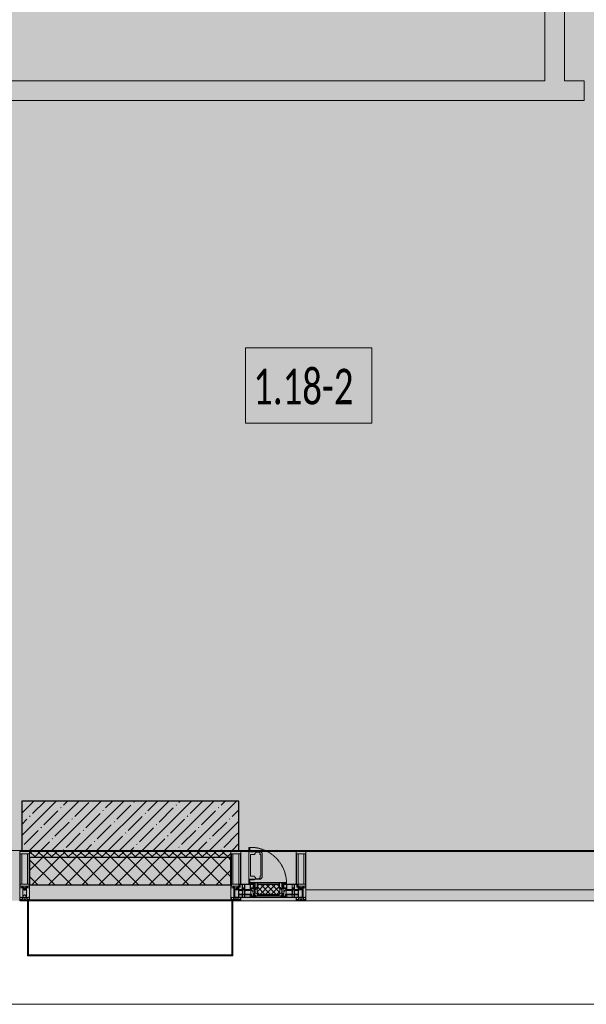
# Model space of a CAD drawing. Header units: millimetres. Extents: x -76220005 to 7466349, y -86687 to 22351.
# Tile 4 of 256: x 20118 to 22988, y -50259 to -45269. Entities that reach past the tile are written whole.
import ezdxf

# ---------------------------------------------------------------- set-up
doc = ezdxf.new("R2010")
doc.units = ezdxf.units.MM
doc.linetypes.add('-D1-02х01', pattern=[3, 2, -1])
for name, color, linetype, lineweight in [('_0', 7, 'Continuous', 13), ('A-010-A_ROOM', 7, 'Continuous', 18), ('A-200-M_WALL', 7, 'Continuous', 5), ('A-200-M_WALL_INT', 7, 'Continuous', 5), ('A-200-M_WALL_PAT', 7, 'Continuous', 5), ('A-214-M_CURT_WALL', 7, 'Continuous', 5), ('A-215-M_CURT_PANEL', 7, 'Continuous', 5), ('A-230-M_FLOOR', 7, 'Continuous', 5), ('A-280-M_COLUMN', 7, 'Continuous', 5), ('A-314-M_WINDOW', 7, 'Continuous', 5), ('S-280-M_COLUMN', 7, 'Continuous', 5), ('Z-060-M_DETAIL', 7, 'Continuous', 5), ('Ограждение', 7, 'Continuous', 5), ('Поручни', 7, 'Continuous', 5)]:
    doc.layers.add(name, color=color, linetype=linetype, lineweight=lineweight)
doc.styles.add('Calibri Light_2', font='Calibri light.ttf', dxfattribs={"width": 0.7, "height": 250})

# ---------------------------------------------------------------- blocks, each defined once
blk = doc.blocks.new('System Panel - A_PAN_Glass-3811965-50_AS_Plan_10')
at = {"layer": 'A-215-M_CURT_PANEL'}
for p, q in [((825, 55), (-825, 55)), ((-825, 55), (-825, 0)), ((825, 0), (825, 55)), ((-825, 0), (825, 0))]:
    blk.add_line(p, q, dxfattribs=at)
blk = doc.blocks.new('Rectangular Mullion - R_StandardFrame_50Wx250H-3725449-50_AS_Plan_10')
at = {"layer": 'A-214-M_CURT_WALL'}
blk.add_line((33540, -505), (31890, -505), dxfattribs=at)
blk = doc.blocks.new('A_PAN_Створка - 383мм-V18-50_AS_Plan_10')
at = {"layer": 'A-215-M_CURT_PANEL'}
h = blk.add_hatch(dxfattribs=at)
h.set_pattern_fill('FP_23', color=256, style=0, pattern_type=2)
h.set_pattern_definition([(225, (-14800, -754.981), (14.142136, -14.142136), []), (315, (-14800, -754.981), (14.142136, 14.142136), [])])
h.paths.add_polyline_path([(-54.5, -31.8), (-54.9, -34.1), (-57.2, -36.4), (-57.2, -60.8), (-54.6, -63.4), (-53.6, -82.7), (54.6, -81.8), (54.6, -63.4), (57.2, -60.8), (57.2, -36.4), (54.9, -34.1), (54.5, -31.8), (8.8, -31.8)])
at = {"layer": 'A-314-M_WINDOW'}
for p, q in [((-67.9, -17), (-171, -17)), ((-171, -17), (-171, -57)), ((-171, -18.5), (-153.5, -18.5)), ((-153.5, -18.5), (-152, -20)), ((-152, -20), (-152, -73.5)), ((-150.5, -17), (-150.5, -29.4)), ((-132.4, -18.6), (-150.5, -18.6)), ((-150.5, -29.4), (-132.4, -29.4)), ((-150.5, -33.6), (-150.5, -68)), ((-136.3, -33.6), (-150.5, -33.6)), ((-137.2, -31), (-135.8, -35)), ((-132.5, -31), (-137.2, -31)), ((-132.1, -36.8), (-135.8, -35)), ((-132.1, -49), (-135.8, -50.8)), ((-132.5, -31.9), (-133.4, -33.7)), ((-133.4, -33.7), (-130.1, -35.3)), ((-132.5, -31.9), (-132.5, -31)), ((-132.4, -29.4), (-132.4, -18.6)), ((-132.1, -49), (-132.1, -36.8)), ((-131, -18.2), (-131, -29.5)), ((-120.8, -18.2), (-131, -18.2)), ((-131, -29.5), (-120.8, -29.5)), ((-131, -30.9), (-131, -33)), ((-120.8, -30.9), (-131, -30.9)), ((-129.4, -34.6), (-131, -33)), ((-130.1, -35.3), (-129.4, -34.6)), ((-130.1, -35.3), (-130.1, -50.4)), ((-122.4, -34.6), (-120.8, -33)), ((-121.7, -35.3), (-122.4, -34.6)), ((-118.4, -33.7), (-121.7, -35.3)), ((-121.7, -35.3), (-121.7, -50.4)), ((-120.8, -18.2), (-120.8, -29.5)), ((-120.8, -30.9), (-120.8, -33)), ((-119.7, -36.8), (-115.9, -35)), ((-119.7, -49), (-119.7, -36.8)), ((-119.7, -49), (-115.9, -50.8)), ((-119.3, -18.6), (-92.5, -18.6)), ((-119.3, -29.4), (-119.3, -18.6)), ((-92.5, -29.4), (-119.3, -29.4)), ((-119.3, -31), (-114.6, -31)), ((-119.3, -31.9), (-119.3, -31)), ((-119.3, -31.9), (-118.4, -33.7)), ((-114.6, -31), (-115.9, -35)), ((-94.1, -33.5), (-115.4, -33.5)), ((-89.9, -35.1), (-94.1, -33.5)), ((-92.5, -18.6), (-92.5, -29.4)), ((-90.8, -18.5), (-90.8, -29.4)), ((-87.3, -18.5), (-90.8, -18.5)), ((-90.8, -29.4), (-85.9, -29.4)), ((-89.9, -32.5), (-89.9, -35.1)), ((-85.9, -32.5), (-89.9, -32.5)), ((-89.9, -35.1), (-89.9, -50.9)), ((-87.3, -20.4), (-87.3, -18.5)), ((-87.3, -20.4), (-87.3, -21.9)), ((-84.8, -20.4), (-87.3, -20.4)), ((-87.3, -21.9), (-85.9, -21.9)), ((-85.9, -18.2), (-85.9, -20.4)), ((-75.9, -18.2), (-85.9, -18.2)), ((-85.9, -21.9), (-85.9, -29.4)), ((-85.9, -29.4), (-85.9, -32.5)), ((-85.9, -53.5), (-78, -45.6)), ((-83.4, -20.4), (-84.8, -20.4)), ((-70, -33.8), (-83.4, -20.4)), ((-78, -84), (-78, -23.5)), ((-78, -23.5), (-67.9, -23.5)), ((-78, -36.8), (-70, -36.8)), ((-78, -45.6), (-78, -36.8)), ((-75.9, -21.5), (-75.9, -18.2)), ((-75.9, -21.5), (-75.9, -23.5)), ((-74.9, -21.5), (-75.9, -21.5)), ((-75.9, -23.5), (-73, -23.5)), ((-74.9, -17.9), (-74.9, -21.5)), ((-68.9, -17.9), (-74.9, -17.9)), ((-67.2, -29.3), (-73, -23.5)), ((-61.4, -23.5), (-70, -32.1)), ((-70, -32.1), (-70, -62.5)), ((-70, -36.8), (-70, -33.8)), ((-68.9, -21.5), (-68.9, -17.9)), ((-67.9, -21.5), (-68.9, -21.5)), ((67.9, -17), (-67.9, -17)), ((-61.4, -23.5), (-67.9, -17)), ((-67.9, -17), (-67.9, -23.5)), ((-67.9, -17), (67.9, -17)), ((-67.9, -21.5), (-67.9, -23.5)), ((-67.9, -23.5), (-64.6, -26.8)), ((-67.9, -23.5), (-64.6, -26.8)), ((-64.6, -26.8), (-67.2, -29.3)), ((-64.6, -26.8), (-61.4, -23.5)), ((61.4, -23.5), (-61.4, -23.5)), ((67.9, -17), (61.4, -23.5)), ((70, -32.1), (61.4, -23.5)), ((61.4, -23.5), (64.6, -26.8)), ((67.9, -23.5), (64.6, -26.8)), ((64.6, -26.8), (67.9, -23.5)), ((64.6, -26.8), (67.2, -29.3)), ((67.2, -29.3), (73, -23.5)), ((67.9, -23.5), (67.9, -17)), ((171, -17), (67.9, -17)), ((67.9, -21.5), (67.9, -23.5)), ((67.9, -21.5), (68.9, -21.5)), ((67.9, -23.5), (78, -23.5)), ((68.9, -17.9), (74.9, -17.9)), ((68.9, -21.5), (68.9, -17.9)), ((70, -33.8), (83.4, -20.4)), ((70, -62.5), (70, -32.1)), ((70, -36.8), (70, -33.8)), ((78, -36.8), (70, -36.8)), ((75.9, -23.5), (73, -23.5)), ((74.9, -17.9), (74.9, -21.5)), ((74.9, -21.5), (75.9, -21.5)), ((75.9, -18.2), (85.9, -18.2)), ((75.9, -21.5), (75.9, -18.2)), ((75.9, -21.5), (75.9, -23.5)), ((78, -23.5), (78, -84)), ((78, -45.6), (78, -36.8)), ((85.9, -53.5), (78, -45.6)), ((83.4, -20.4), (84.8, -20.4)), ((84.8, -20.4), (87.3, -20.4)), ((85.9, -18.2), (85.9, -20.4)), ((85.9, -21.9), (85.9, -29.4)), ((87.3, -21.9), (85.9, -21.9)), ((85.9, -29.4), (85.9, -32.5)), ((90.8, -29.4), (85.9, -29.4)), ((85.9, -32.5), (89.9, -32.5)), ((87.3, -18.5), (90.8, -18.5)), ((87.3, -20.4), (87.3, -18.5)), ((87.3, -20.4), (87.3, -21.9)), ((89.9, -32.5), (89.9, -35.1)), ((89.9, -35.1), (94.1, -33.5)), ((89.9, -35.1), (89.9, -50.9)), ((90.8, -18.5), (90.8, -29.4)), ((92.5, -18.6), (92.5, -29.4)), ((119.3, -18.6), (92.5, -18.6)), ((92.5, -29.4), (119.3, -29.4)), ((94.1, -33.5), (115.4, -33.5)), ((114.6, -31), (115.9, -35)), ((119.3, -31), (114.6, -31)), ((119.7, -36.8), (115.9, -35)), ((119.7, -49), (115.9, -50.8)), ((119.3, -31.9), (118.4, -33.7)), ((118.4, -33.7), (121.7, -35.3)), ((119.3, -29.4), (119.3, -18.6)), ((119.3, -31.9), (119.3, -31)), ((119.7, -49), (119.7, -36.8)), ((120.8, -18.2), (120.8, -29.5)), ((120.8, -18.2), (131, -18.2)), ((131, -29.5), (120.8, -29.5)), ((120.8, -30.9), (120.8, -33)), ((120.8, -30.9), (131, -30.9)), ((122.4, -34.6), (120.8, -33)), ((121.7, -35.3), (122.4, -34.6)), ((121.7, -35.3), (121.7, -50.4)), ((129.4, -34.6), (131, -33)), ((130.1, -35.3), (129.4, -34.6)), ((133.4, -33.7), (130.1, -35.3)), ((130.1, -35.3), (130.1, -50.4)), ((131, -18.2), (131, -29.5)), ((131, -30.9), (131, -33)), ((132.1, -36.8), (135.8, -35)), ((132.1, -49), (132.1, -36.8)), ((132.1, -49), (135.8, -50.8)), ((132.4, -18.6), (150.5, -18.6)), ((132.4, -29.4), (132.4, -18.6)), ((150.5, -29.4), (132.4, -29.4)), ((132.5, -31), (137.2, -31)), ((132.5, -31.9), (132.5, -31)), ((132.5, -31.9), (133.4, -33.7)), ((137.2, -31), (135.8, -35)), ((136.3, -33.6), (150.5, -33.6)), ((150.5, -17), (150.5, -29.4)), ((150.5, -33.6), (150.5, -68)), ((153.5, -18.5), (152, -20)), ((152, -20), (152, -73.5)), ((171, -18.5), (153.5, -18.5)), ((171, -57), (171, -17)), ((-171, -55.5), (-152, -55.5)), ((-171, -57), (-156, -57)), ((-153, -60), (-153, -73.5)), ((-153, -73.5), (-150, -73.5)), ((-136.4, -52.4), (-150.5, -52.4)), ((-150.5, -56.6), (-132.4, -56.6)), ((-150.5, -68), (-143.5, -68)), ((-150.5, -69.5), (-150.5, -73.5)), ((-145, -69.5), (-150.5, -69.5)), ((-150, -73.5), (-150, -84)), ((-150, -84), (-78, -84)), ((-148.5, -81), (-148.5, -82.5)), ((-143.5, -81), (-148.5, -81)), ((-148.5, -82.5), (-132.4, -82.5)), ((-145, -69.5), (-145, -79.5)), ((-143.5, -68), (-143.5, -81)), ((-137.2, -54.8), (-135.8, -50.8)), ((-132.5, -54.8), (-137.2, -54.8)), ((-133.4, -52), (-130.1, -50.4)), ((-132.5, -53.8), (-133.4, -52)), ((-132.5, -53.8), (-132.5, -54.8)), ((-132.4, -56.6), (-132.4, -82.5)), ((-129.4, -51.1), (-131, -52.7)), ((-131, -55.1), (-131, -52.7)), ((-120.8, -55.1), (-131, -55.1)), ((-131, -56.5), (-131, -62.6)), ((-131, -56.5), (-120.8, -56.5)), ((-120.8, -62.6), (-131, -62.6)), ((-131, -64.6), (-120.8, -64.6)), ((-131, -82.5), (-131, -64.6)), ((-131, -82.5), (-120.8, -82.5)), ((-130.1, -50.4), (-129.4, -51.1)), ((-121.7, -50.4), (-122.4, -51.1)), ((-122.4, -51.1), (-120.8, -52.7)), ((-118.4, -52), (-121.7, -50.4)), ((-120.8, -55.1), (-120.8, -52.7)), ((-120.8, -56.5), (-120.8, -62.6)), ((-120.8, -82.5), (-120.8, -64.6)), ((-119.3, -53.8), (-118.4, -52)), ((-119.3, -53.8), (-119.3, -54.8)), ((-119.3, -54.8), (-114.6, -54.8)), ((-119.3, -56.6), (-119.3, -82.5)), ((-92.5, -56.6), (-119.3, -56.6)), ((-119.3, -82.5), (-92.5, -82.5)), ((-114.6, -54.8), (-115.9, -50.8)), ((-94.1, -52.5), (-115.3, -52.5)), ((-89.9, -50.9), (-94.1, -52.5)), ((-92.5, -56.6), (-92.5, -82.5)), ((-73.9, -87.5), (-91.5, -87.5)), ((-91.5, -87.5), (-91.5, -92)), ((-91.5, -92), (91.5, -92)), ((-90.8, -56.6), (-85.9, -56.6)), ((-90.8, -62.7), (-90.8, -56.6)), ((-80.4, -62.7), (-90.8, -62.7)), ((-90.8, -64.6), (-90.8, -82.5)), ((-80.1, -64.6), (-90.8, -64.6)), ((-90.8, -82.5), (-79.5, -82.5)), ((-89.9, -52.2), (-89.9, -50.9)), ((-89.9, -52.2), (-88.6, -53.5)), ((-85.9, -53.5), (-88.6, -53.5)), ((-85.9, -56.6), (-85.9, -53.5)), ((-78, -84), (-85, -84)), ((-85, -84), (-85, -87.5)), ((-85, -87.5), (-78, -87.5)), ((-80.4, -61.1), (-80.4, -62.7)), ((-78, -61.1), (-80.4, -61.1)), ((-80.1, -66.1), (-80.1, -64.6)), ((-78, -66.1), (-80.1, -66.1)), ((-79.5, -80.6), (-78, -80.6)), ((-79.5, -82.5), (-79.5, -80.6)), ((-78, -66.1), (-78, -61.1)), ((-78, -87.5), (-78, -84)), ((-78, -84), (-73.9, -84)), ((-70, -62.5), (-73.9, -62.5)), ((-73.9, -62.5), (-73.9, -87.5)), ((73.9, -62.5), (70, -62.5)), ((73.9, -87.5), (73.9, -62.5)), ((73.9, -84), (78, -84)), ((91.5, -87.5), (73.9, -87.5)), ((78, -61.1), (80.4, -61.1)), ((78, -66.1), (78, -61.1)), ((78, -66.1), (80.1, -66.1)), ((79.5, -80.6), (78, -80.6)), ((78, -87.5), (78, -84)), ((78, -84), (85, -84)), ((78, -84), (150, -84)), ((85, -87.5), (78, -87.5)), ((79.5, -82.5), (79.5, -80.6)), ((90.8, -82.5), (79.5, -82.5)), ((80.1, -64.6), (90.8, -64.6)), ((80.1, -66.1), (80.1, -64.6)), ((80.4, -61.1), (80.4, -62.7)), ((80.4, -62.7), (90.8, -62.7)), ((85, -84), (85, -87.5)), ((85.9, -53.5), (88.6, -53.5)), ((85.9, -56.6), (85.9, -53.5)), ((90.8, -56.6), (85.9, -56.6)), ((89.9, -52.2), (88.6, -53.5)), ((89.9, -50.9), (94.1, -52.5)), ((89.9, -52.2), (89.9, -50.9)), ((90.8, -62.7), (90.8, -56.6)), ((90.8, -64.6), (90.8, -82.5)), ((91.5, -92), (91.5, -87.5)), ((92.5, -56.6), (119.3, -56.6)), ((92.5, -56.6), (92.5, -82.5)), ((119.3, -82.5), (92.5, -82.5)), ((94.1, -52.5), (115.3, -52.5)), ((114.6, -54.8), (115.9, -50.8)), ((119.3, -54.8), (114.6, -54.8)), ((118.4, -52), (121.7, -50.4)), ((119.3, -53.8), (118.4, -52)), ((119.3, -53.8), (119.3, -54.8)), ((119.3, -56.6), (119.3, -82.5)), ((122.4, -51.1), (120.8, -52.7)), ((120.8, -55.1), (120.8, -52.7)), ((120.8, -55.1), (131, -55.1)), ((120.8, -56.5), (120.8, -62.6)), ((131, -56.5), (120.8, -56.5)), ((120.8, -62.6), (131, -62.6)), ((120.8, -82.5), (120.8, -64.6)), ((131, -64.6), (120.8, -64.6)), ((131, -82.5), (120.8, -82.5)), ((121.7, -50.4), (122.4, -51.1)), ((130.1, -50.4), (129.4, -51.1)), ((129.4, -51.1), (131, -52.7)), ((133.4, -52), (130.1, -50.4)), ((131, -55.1), (131, -52.7)), ((131, -56.5), (131, -62.6)), ((131, -82.5), (131, -64.6)), ((150.5, -56.6), (132.4, -56.6)), ((132.4, -56.6), (132.4, -82.5)), ((148.5, -82.5), (132.4, -82.5)), ((132.5, -53.8), (133.4, -52)), ((132.5, -53.8), (132.5, -54.8)), ((132.5, -54.8), (137.2, -54.8)), ((137.2, -54.8), (135.8, -50.8)), ((136.4, -52.4), (150.5, -52.4)), ((143.5, -68), (143.5, -81)), ((150.5, -68), (143.5, -68)), ((143.5, -81), (148.5, -81)), ((145, -69.5), (150.5, -69.5)), ((145, -69.5), (145, -79.5)), ((148.5, -81), (148.5, -82.5)), ((150, -84), (150, -73.5)), ((150, -73.5), (153, -73.5)), ((150.5, -69.5), (150.5, -73.5)), ((171, -55.5), (152, -55.5)), ((153, -73.5), (153, -60)), ((156, -57), (171, -57))]:
    blk.add_line(p, q, dxfattribs=at)
for centre, start, end in [((-156, -60), 0, 90), ((156, -60), 90, 180)]:
    blk.add_arc(centre, 3, start, end, dxfattribs=at)
at = {"layer": 'A-314-M_WINDOW', "linetype": '-D1-02х01'}
blk.add_arc((91.4, -87.5), 183, 181.4091, 271.1445, dxfattribs=at)
at = {"layer": 'Z-060-M_DETAIL'}
for p, q in [((-70, -32.1), (-61.4, -23.5)), ((-70, -62.5), (-70, -32.1)), ((-67.8, -38.3), (-65.7, -37.4)), ((-67.8, -55.7), (-67.8, -38.3)), ((-65.7, -37.4), (-60.8, -34.7)), ((61.4, -23.5), (-61.4, -23.5)), ((-60.8, -34.7), (-57.3, -35.9)), ((-55.2, -33.8), (-57.3, -35.9)), ((-54.9, -34.1), (-57.2, -36.4)), ((-57.2, -36.4), (-57.2, -60.8)), ((-55.2, -33.8), (-54.8, -31.5)), ((-54.9, -25.8), (-53.9, -24.8)), ((-54.9, -29.5), (-54.9, -25.8)), ((-53.9, -30.5), (-54.9, -29.5)), ((-54.5, -31.8), (-54.9, -34.1)), ((0, -31.5), (-54.8, -31.5)), ((54.5, -31.8), (-54.5, -31.8)), ((-53.9, -24.8), (53.9, -24.8)), ((53.9, -30.5), (-53.9, -30.5)), ((0, -31.5), (54.8, -31.5)), ((54.9, -25.8), (53.9, -24.8)), ((53.9, -30.5), (54.9, -29.5)), ((54.9, -34.1), (54.5, -31.8)), ((55.2, -33.8), (54.8, -31.5)), ((54.9, -29.5), (54.9, -25.8)), ((57.2, -36.4), (54.9, -34.1)), ((55.2, -33.8), (57.3, -35.9)), ((57.2, -60.8), (57.2, -36.4)), ((60.8, -34.7), (57.3, -35.9)), ((65.7, -37.4), (60.8, -34.7)), ((70, -32.1), (61.4, -23.5)), ((67.8, -38.3), (65.7, -37.4)), ((67.8, -55.7), (67.8, -38.3)), ((70, -62.5), (70, -32.1)), ((-91.5, -87.5), (-73.9, -87.5)), ((-91.5, -92), (-91.5, -87.5)), ((-91.5, -92), (91.5, -92)), ((-83.4, -90.3), (-83.4, -87.5)), ((-83.4, -90.3), (-69.4, -90.3)), ((-73.9, -62.5), (-70, -62.5)), ((-73.9, -87.5), (-73.9, -62.5)), ((-69.4, -66.5), (-73.9, -66.5)), ((-73.9, -81.5), (-69.4, -81.5)), ((-69.4, -85.5), (-73.9, -85.5)), ((-69.4, -81.5), (-69.4, -66.5)), ((-69.4, -90.3), (-69.4, -85.5)), ((-61.7, -62.5), (-67.9, -62.5)), ((-67.9, -62.5), (-67.9, -89.3)), ((-67.9, -89.3), (-66.9, -90.3)), ((-66, -56.5), (-67.8, -55.7)), ((-66.9, -90.3), (-57.4, -90.3)), ((-66, -56.5), (-62, -59.1)), ((-62, -59.1), (-60.7, -61)), ((-61.7, -64.9), (-61.7, -62.5)), ((-60.1, -67.7), (-61.7, -64.9)), ((-60.7, -61), (-57.4, -61)), ((-56.4, -67.7), (-60.1, -67.7)), ((-57.4, -61), (-54.9, -63.5)), ((-57.4, -90.3), (-56.4, -89.4)), ((-57.2, -60.8), (-54.6, -63.4)), ((-56.4, -89.4), (-56.4, -67.7)), ((-54.9, -63.5), (-54.9, -81.9)), ((-54.9, -81.9), (-53.8, -83)), ((-54.9, -85.6), (-53.9, -84.6)), ((-54.9, -89.3), (-54.9, -85.6)), ((-53.9, -90.3), (-54.9, -89.3)), ((-54.6, -63.4), (-54.6, -81.8)), ((-54.6, -81.8), (-53.6, -82.7)), ((-53.9, -84.6), (53.9, -84.6)), ((53.9, -90.3), (-53.9, -90.3)), ((53.8, -83), (-53.8, -83)), ((-53.6, -82.7), (53.6, -82.7)), ((53.6, -82.7), (54.6, -81.8)), ((54.9, -81.9), (53.8, -83)), ((54.9, -85.6), (53.9, -84.6)), ((53.9, -90.3), (54.9, -89.3)), ((54.6, -63.4), (57.2, -60.8)), ((54.6, -81.8), (54.6, -63.4)), ((57.4, -61), (54.9, -63.5)), ((54.9, -63.5), (54.9, -81.9)), ((54.9, -89.3), (54.9, -85.6)), ((56.4, -67.7), (60.1, -67.7)), ((56.4, -89.4), (56.4, -67.7)), ((57.4, -90.3), (56.4, -89.4)), ((60.7, -61), (57.4, -61)), ((66.9, -90.3), (57.4, -90.3)), ((60.1, -67.7), (61.7, -64.9)), ((62, -59.1), (60.7, -61)), ((61.7, -62.5), (67.9, -62.5)), ((61.7, -64.9), (61.7, -62.5)), ((66, -56.5), (62, -59.1)), ((66, -56.5), (67.8, -55.7)), ((67.9, -89.3), (66.9, -90.3)), ((67.9, -62.5), (67.9, -89.3)), ((69.4, -66.5), (73.9, -66.5)), ((69.4, -81.5), (69.4, -66.5)), ((73.9, -81.5), (69.4, -81.5)), ((69.4, -85.5), (73.9, -85.5)), ((69.4, -90.3), (69.4, -85.5)), ((83.4, -90.3), (69.4, -90.3)), ((73.9, -62.5), (70, -62.5)), ((73.9, -87.5), (73.9, -62.5)), ((91.5, -87.5), (73.9, -87.5)), ((83.4, -90.3), (83.4, -87.5)), ((91.5, -92), (91.5, -87.5))]:
    blk.add_line(p, q, dxfattribs=at)
at = {"layer": 'Z-060-M_DETAIL', "color": 9, "true_color": 0xc8c8c8}
for p, q in [((95.1, -87.5), (95.1, -105.1)), ((99.6, -87.5), (95.1, -87.5)), ((97.9, -95.6), (95.1, -95.6)), ((97.9, -95.6), (97.9, -109.6)), ((99.6, -270.5), (99.6, -87.5)), ((39.7, -109), (31.1, -117.6)), ((31.1, -117.6), (31.1, -240.4)), ((41.4, -123.8), (39.1, -124.2)), ((39.1, -179), (39.1, -124.2)), ((70.1, -109), (39.7, -109)), ((41.4, -123.8), (43.5, -121.7)), ((45, -113.3), (42.3, -118.2)), ((42.3, -118.2), (43.5, -121.7)), ((45.9, -111.2), (45, -113.3)), ((63.3, -111.2), (45.9, -111.2)), ((64.1, -113), (63.3, -111.2)), ((64.1, -113), (66.7, -117)), ((66.7, -117), (68.6, -118.3)), ((68.6, -118.3), (68.6, -121.6)), ((68.6, -121.6), (71.1, -124.1)), ((70.1, -105.1), (70.1, -109)), ((95.1, -105.1), (70.1, -105.1)), ((71.1, -124.1), (89.5, -124.1)), ((74.1, -109.6), (74.1, -105.1)), ((89.1, -109.6), (74.1, -109.6)), ((89.1, -105.1), (89.1, -109.6)), ((89.5, -124.1), (90.6, -125.2)), ((90.6, -125.2), (90.6, -232.8)), ((93.1, -109.6), (93.1, -105.1)), ((97.9, -109.6), (93.1, -109.6)), ((39.1, -179), (39.1, -233.8)), ((39.7, -249), (31.1, -240.4)), ((41.4, -234.2), (39.1, -233.8)), ((70.1, -249), (39.7, -249)), ((41.4, -234.2), (43.5, -236.3)), ((42.3, -239.8), (43.5, -236.3)), ((45, -244.7), (42.3, -239.8)), ((45.9, -246.8), (45, -244.7)), ((63.3, -246.8), (45.9, -246.8)), ((64.1, -245), (63.3, -246.8)), ((64.1, -245), (66.7, -241)), ((66.7, -241), (68.6, -239.7)), ((68.6, -236.4), (71.1, -233.9)), ((68.6, -239.7), (68.6, -236.4)), ((70.1, -252.9), (70.1, -249)), ((71.1, -233.9), (89.5, -233.9)), ((74.1, -248.4), (74.1, -252.9)), ((89.1, -248.4), (74.1, -248.4)), ((89.1, -252.9), (89.1, -248.4)), ((89.5, -233.9), (90.6, -232.8)), ((93.1, -248.4), (93.1, -252.9)), ((97.9, -248.4), (93.1, -248.4)), ((97.9, -262.4), (97.9, -248.4)), ((95.1, -252.9), (70.1, -252.9)), ((95.1, -270.5), (95.1, -252.9)), ((97.9, -262.4), (95.1, -262.4)), ((99.6, -270.5), (95.1, -270.5))]:
    blk.add_line(p, q, dxfattribs=at)
blk = doc.blocks.new('Rectangular Mullion - R_StandardFrame_50Wx250H-V7-50_AS_Plan_10')
at = {"layer": 'A-214-M_CURT_WALL'}
for p, q in [((34660, -505), (34700.4, -505)), ((34729.9, -505), (34940, -505)), ((34660, -755), (34940, -755))]:
    blk.add_line(p, q, dxfattribs=at)
blk = doc.blocks.new('Rectangular Mullion - 50Wx250H-V1-50_AS_Plan_10')
at = {"layer": 'Z-060-M_DETAIL'}
for p, q in [((-25, 84), (-25, 250)), ((-25, 250), (0, 250)), ((25, 250), (0, 250)), ((25, 65.2), (25, 250)), ((-23, 237.3), (0, 237.3)), ((-23, 237.3), (-23, 84)), ((-14.9, 84), (-14.9, 237.3)), ((23, 237.3), (0, 237.3)), ((14.9, 84), (14.9, 237.3)), ((23, 237.3), (23, 73.6)), ((0, 84), (-15, 84)), ((-0.5, 73.6), (-15, 73.6)), ((-10, 71.3), (-12, 71.3)), ((-10, 57.4), (-10, 71.3)), ((-7, 65.2), (-5.9, 67.3)), ((-7, 65.2), (-7, 57)), ((-4.1, 67.3), (-5.9, 67.3)), ((-4.1, 67.3), (-2.9, 65.1)), ((-2.9, 65.1), (-2.9, 57)), ((0, 84), (23, 84)), ((0.5, 73.6), (23, 73.6)), ((4.1, 67.3), (2.9, 65.1)), ((2.9, 65.1), (2.9, 57)), ((4.1, 67.3), (5.9, 67.3)), ((7, 65.2), (5.9, 67.3)), ((7, 65.2), (7, 54.7)), ((8.7, 53), (7, 54.7)), ((8.7, 53), (10, 53)), ((10, 71.3), (14, 71.3)), ((10, 53), (10, 71.3)), ((10, 53), (10, 17)), ((14, 71.3), (14, 65.2)), ((14, 65.2), (25, 65.2)), ((-23.8, 14.6), (-25, 14.2)), ((-25, 0), (-25, 14.2)), ((-23.8, 17), (-23.8, 14.6)), ((-22.5, 10.6), (-23.8, 14.6)), ((-22.5, 10.6), (-23.7, 9.9)), ((-23.7, 1.3), (-23.7, 9.9)), ((-23.7, 1.3), (-11.8, 1.3)), ((-23.2, 10.2), (-22.5, 8)), ((-22.5, 8), (-22.5, 4.5)), ((-21.3, 4.5), (-22.5, 4.5)), ((-22.3, 17), (-22.3, 16)), ((-22.3, 16), (-21.3, 16)), ((-19.9, 17), (-21.3, 16)), ((-21.3, 4.5), (-21.3, 6.5)), ((-21.3, 6.5), (-14.2, 6.5)), ((-7.4, 16.6), (-18.4, 16.6)), ((-14.2, 6.5), (-14.2, 4.5)), ((-13.2, 4.5), (-14.2, 4.5)), ((-13.2, 4.5), (-12.2, 7.2)), ((-12.7, 7.6), (-11.3, 11.4)), ((-12.7, 7.6), (-11.8, 6.9)), ((-12.2, 9), (-12.2, 14.8)), ((-12.2, 14.8), (0, 14.8)), ((-11.8, 1.3), (-11.8, 6.9)), ((-10.5, 11.2), (-11.3, 11.4)), ((-10.5, 1.5), (-10.5, 11.2)), ((-4.8, 1.5), (-10.5, 1.5)), ((0, 8), (-4.8, 8)), ((-4.8, 1.5), (-4.8, 8)), ((-2.6, 16.8), (0, 16.8)), ((2.6, 16.8), (0, 16.8)), ((0, 14.8), (0, 16.8)), ((0, 14.8), (0, 16.8)), ((12.2, 14.8), (0, 14.8)), ((0, 0), (0, 8)), ((0, 8), (4.8, 8)), ((0, 0), (0, 8)), ((4.8, 1.5), (4.8, 8)), ((4.8, 1.5), (10.5, 1.5)), ((8.5, 23), (6, 25.5)), ((6, 18), (7.4, 18)), ((7.4, 18), (7.4, 16.6)), ((7.4, 16.6), (18.4, 16.6)), ((7.5, 18.5), (8.5, 18.5)), ((7.5, 17), (7.5, 18.5)), ((10, 17), (7.5, 17)), ((8.5, 18.5), (8.5, 23)), ((10.5, 11.2), (11.3, 11.4)), ((10.5, 1.5), (10.5, 11.2)), ((12.7, 7.6), (11.3, 11.4)), ((12.7, 7.6), (11.8, 6.9)), ((11.8, 1.3), (11.8, 6.9)), ((23.7, 1.3), (11.8, 1.3)), ((12.2, 9), (12.2, 14.8)), ((13.2, 4.5), (12.2, 7.2)), ((13.2, 4.5), (14.2, 4.5)), ((21.3, 6.5), (14.2, 6.5)), ((14.2, 6.5), (14.2, 4.5)), ((18.4, 16.6), (19, 17.6)), ((19, 17.6), (21.3, 16)), ((22.3, 16), (21.3, 16)), ((21.3, 4.5), (21.3, 6.5)), ((21.3, 4.5), (22.5, 4.5)), ((22.3, 17), (22.3, 16)), ((22.3, 17), (23.8, 17)), ((22.5, 10.6), (23.8, 14.6)), ((22.5, 10.6), (23.7, 9.9)), ((23.2, 10.2), (22.5, 8)), ((22.5, 8), (22.5, 4.5)), ((23.7, 1.3), (23.7, 9.9)), ((23.8, 17), (23.8, 14.6)), ((23.8, 14.6), (25, 14.2)), ((25, 0), (25, 14.2)), ((-25, 0), (0, 0)), ((25, 0), (0, 0))]:
    blk.add_line(p, q, dxfattribs=at)
for centre, start, end in [((-0.5, 73.1), 360, 90), ((0.5, 73.1), 90, 180)]:
    blk.add_arc(centre, 0.5, start, end, dxfattribs=at)
blk = doc.blocks.new('Rectangular Mullion - R_StandardFrame_50Wx250H-3548423-50_AS_Plan_10')
at = {"layer": 'A-214-M_CURT_WALL', "lineweight": 9}
for p, q in [((-25, -17), (-25, 0)), ((-25, 0), (25, 0)), ((25, 0), (25, -250)), ((-25, -250), (-25, -84)), ((25, -250), (-25, -250))]:
    blk.add_line(p, q, dxfattribs=at)
blk = doc.blocks.new('Rectangular Mullion - 50Wx250H-2623690-50_AS_Plan_10')
at = {"layer": 'Z-060-M_DETAIL'}
for p, q in [((-25, 65.2), (-25, 250)), ((-25, 250), (0, 250)), ((25, 250), (0, 250)), ((25, 65.2), (25, 250)), ((-23, 237.3), (0, 237.3)), ((-23, 237.3), (-23, 73.6)), ((-14.9, 84), (-14.9, 237.3)), ((23, 237.3), (0, 237.3)), ((14.9, 84), (14.9, 237.3)), ((23, 237.3), (23, 73.6)), ((-14, 65.2), (-25, 65.2)), ((0, 84), (-23, 84)), ((-0.5, 73.6), (-23, 73.6)), ((-14, 71.3), (-14, 65.2)), ((-10, 71.3), (-14, 71.3)), ((-10, 53), (-10, 71.3)), ((-8.7, 53), (-10, 53)), ((-10, 53), (-10, 17)), ((-8.7, 53), (-7, 54.7)), ((-7, 65.2), (-5.9, 67.3)), ((-7, 65.2), (-7, 54.7)), ((-4.1, 67.3), (-5.9, 67.3)), ((-4.1, 67.3), (-2.9, 65.1)), ((-2.9, 65.1), (-2.9, 54.6)), ((-1.3, 53), (-2.9, 54.6)), ((0, 53), (-1.3, 53)), ((0, 84), (23, 84)), ((0, 53), (1.3, 53)), ((0.5, 73.6), (23, 73.6)), ((1.3, 53), (2.9, 54.6)), ((4.1, 67.3), (2.9, 65.1)), ((2.9, 65.1), (2.9, 54.6)), ((4.1, 67.3), (5.9, 67.3)), ((7, 65.2), (5.9, 67.3)), ((7, 65.2), (7, 54.7)), ((8.7, 53), (7, 54.7)), ((8.7, 53), (10, 53)), ((10, 71.3), (14, 71.3)), ((10, 53), (10, 71.3)), ((10, 53), (10, 17)), ((14, 71.3), (14, 65.2)), ((14, 65.2), (25, 65.2)), ((-23.8, 14.6), (-25, 14.2)), ((-25, 0), (-25, 14.2)), ((-22.3, 17), (-23.8, 17)), ((-23.8, 17), (-23.8, 14.6)), ((-22.5, 10.6), (-23.8, 14.6)), ((-22.5, 10.6), (-23.7, 9.9)), ((-23.7, 1.3), (-23.7, 9.9)), ((-23.7, 1.3), (-11.8, 1.3)), ((-23.2, 10.2), (-22.5, 8)), ((-22.5, 8), (-22.5, 4.5)), ((-21.3, 4.5), (-22.5, 4.5)), ((-22.3, 17), (-22.3, 16)), ((-22.3, 16), (-21.3, 16)), ((-19, 17.6), (-21.3, 16)), ((-21.3, 4.5), (-21.3, 6.5)), ((-21.3, 6.5), (-14.2, 6.5)), ((-18.4, 16.6), (-19, 17.6)), ((-7.4, 16.6), (-18.4, 16.6)), ((-14.2, 6.5), (-14.2, 4.5)), ((-13.2, 4.5), (-14.2, 4.5)), ((-13.2, 4.5), (-12.2, 7.2)), ((-12.7, 7.6), (-11.3, 11.4)), ((-12.7, 7.6), (-11.8, 6.9)), ((-12.2, 9), (-12.2, 14.8)), ((-12.2, 14.8), (0, 14.8)), ((-11.8, 1.3), (-11.8, 6.9)), ((-10.5, 11.2), (-11.3, 11.4)), ((-10.5, 1.5), (-10.5, 11.2)), ((-4.8, 1.5), (-10.5, 1.5)), ((-10, 17), (-7.5, 17)), ((-8.5, 23), (-1.5, 30)), ((-8.5, 18.5), (-8.5, 23)), ((-7.5, 18.5), (-8.5, 18.5)), ((-7.5, 17), (-7.5, 18.5)), ((-7.4, 18), (-7.4, 16.6)), ((-2.6, 18), (-7.4, 18)), ((0, 8), (-4.8, 8)), ((-4.8, 1.5), (-4.8, 8)), ((-2.6, 18), (-2.6, 16.8)), ((-2.6, 16.8), (0, 16.8)), ((-1.5, 30), (0, 30)), ((1.5, 30), (0, 30)), ((2.6, 16.8), (0, 16.8)), ((0, 14.8), (0, 16.8)), ((0, 14.8), (0, 16.8)), ((12.2, 14.8), (0, 14.8)), ((0, 0), (0, 8)), ((0, 8), (4.8, 8)), ((0, 0), (0, 8)), ((8.5, 23), (1.5, 30)), ((2.6, 18), (2.6, 16.8)), ((2.6, 18), (7.4, 18)), ((4.8, 1.5), (4.8, 8)), ((4.8, 1.5), (10.5, 1.5)), ((7.4, 18), (7.4, 16.6)), ((7.4, 16.6), (18.4, 16.6)), ((7.5, 18.5), (8.5, 18.5)), ((7.5, 17), (7.5, 18.5)), ((10, 17), (7.5, 17)), ((8.5, 18.5), (8.5, 23)), ((10.5, 11.2), (11.3, 11.4)), ((10.5, 1.5), (10.5, 11.2)), ((12.7, 7.6), (11.3, 11.4)), ((12.7, 7.6), (11.8, 6.9)), ((11.8, 1.3), (11.8, 6.9)), ((23.7, 1.3), (11.8, 1.3)), ((12.2, 9), (12.2, 14.8)), ((13.2, 4.5), (12.2, 7.2)), ((13.2, 4.5), (14.2, 4.5)), ((21.3, 6.5), (14.2, 6.5)), ((14.2, 6.5), (14.2, 4.5)), ((18.4, 16.6), (19, 17.6)), ((19, 17.6), (21.3, 16)), ((22.3, 16), (21.3, 16)), ((21.3, 4.5), (21.3, 6.5)), ((21.3, 4.5), (22.5, 4.5)), ((22.3, 17), (22.3, 16)), ((22.3, 17), (23.8, 17)), ((22.5, 10.6), (23.8, 14.6)), ((22.5, 10.6), (23.7, 9.9)), ((23.2, 10.2), (22.5, 8)), ((22.5, 8), (22.5, 4.5)), ((23.7, 1.3), (23.7, 9.9)), ((23.8, 17), (23.8, 14.6)), ((23.8, 14.6), (25, 14.2)), ((25, 0), (25, 14.2)), ((-25, 0), (0, 0)), ((25, 0), (0, 0))]:
    blk.add_line(p, q, dxfattribs=at)
for centre, start, end in [((-0.5, 73.1), 360, 90), ((0.5, 73.1), 90, 180)]:
    blk.add_arc(centre, 0.5, start, end, dxfattribs=at)
blk = doc.blocks.new('Rectangular Mullion - R_StandardFrame_50Wx250H-3484157-50_AS_Plan_10')
at = {"layer": 'A-214-M_CURT_WALL', "lineweight": 9}
for p, q in [((-50, -250), (-50, 0)), ((-50, 0), (0, 0)), ((0, 0), (0, -250)), ((0, -250), (-50, -250))]:
    blk.add_line(p, q, dxfattribs=at)
blk = doc.blocks.new('Rectangular Mullion - 50Wx250H-V51-50_AS_Plan_10')
at = {"layer": 'Z-060-M_DETAIL'}
for p, q in [((-25, 65.2), (-25, 250)), ((-25, 250), (0, 250)), ((25, 250), (0, 250)), ((25, 84), (25, 250)), ((-23, 237.3), (0, 237.3)), ((-23, 237.3), (-23, 73.6)), ((-14.9, 84), (-14.9, 237.3)), ((23, 237.3), (0, 237.3)), ((14.9, 84), (14.9, 237.3)), ((23, 237.3), (23, 84)), ((-14, 65.2), (-25, 65.2)), ((0, 84), (-23, 84)), ((-0.5, 73.6), (-23, 73.6)), ((-14, 71.3), (-14, 65.2)), ((-10, 71.3), (-14, 71.3)), ((-10, 53), (-10, 71.3)), ((-8.7, 53), (-10, 53)), ((-10, 53), (-10, 17)), ((-8.7, 53), (-7, 54.7)), ((-7, 65.2), (-5.9, 67.3)), ((-7, 65.2), (-7, 54.7)), ((-4.1, 67.3), (-5.9, 67.3)), ((-4.1, 67.3), (-2.9, 65.1)), ((-2.9, 65.1), (-2.9, 57)), ((0, 84), (15, 84)), ((0.5, 73.6), (15, 73.6)), ((4.1, 67.3), (2.9, 65.1)), ((2.9, 65.1), (2.9, 57)), ((4.1, 67.3), (5.9, 67.3)), ((7, 65.2), (5.9, 67.3)), ((7, 65.2), (7, 57)), ((10, 71.3), (12, 71.3)), ((10, 57.4), (10, 71.3)), ((-23.8, 14.6), (-25, 14.2)), ((-25, 0), (-25, 14.2)), ((-22.3, 17), (-23.8, 17)), ((-23.8, 17), (-23.8, 14.6)), ((-22.5, 10.6), (-23.8, 14.6)), ((-22.5, 10.6), (-23.7, 9.9)), ((-23.7, 1.3), (-23.7, 9.9)), ((-23.7, 1.3), (-11.8, 1.3)), ((-23.2, 10.2), (-22.5, 8)), ((-22.5, 8), (-22.5, 4.5)), ((-21.3, 4.5), (-22.5, 4.5)), ((-22.3, 17), (-22.3, 16)), ((-22.3, 16), (-21.3, 16)), ((-19, 17.6), (-21.3, 16)), ((-21.3, 4.5), (-21.3, 6.5)), ((-21.3, 6.5), (-14.2, 6.5)), ((-18.4, 16.6), (-19, 17.6)), ((-7.4, 16.6), (-18.4, 16.6)), ((-14.2, 6.5), (-14.2, 4.5)), ((-13.2, 4.5), (-14.2, 4.5)), ((-13.2, 4.5), (-12.2, 7.2)), ((-12.7, 7.6), (-11.3, 11.4)), ((-12.7, 7.6), (-11.8, 6.9)), ((-12.2, 9), (-12.2, 14.8)), ((-12.2, 14.8), (0, 14.8)), ((-11.8, 1.3), (-11.8, 6.9)), ((-10.5, 11.2), (-11.3, 11.4)), ((-10.5, 1.5), (-10.5, 11.2)), ((-4.8, 1.5), (-10.5, 1.5)), ((-10, 17), (-7.5, 17)), ((-8.5, 23), (-6, 25.5)), ((-8.5, 18.5), (-8.5, 23)), ((-7.5, 18.5), (-8.5, 18.5)), ((-7.5, 17), (-7.5, 18.5)), ((-7.4, 18), (-7.4, 16.6)), ((-6, 18), (-7.4, 18)), ((0, 8), (-4.8, 8)), ((-4.8, 1.5), (-4.8, 8)), ((-2.6, 16.8), (0, 16.8)), ((2.6, 16.8), (0, 16.8)), ((0, 14.8), (0, 16.8)), ((0, 14.8), (0, 16.8)), ((12.2, 14.8), (0, 14.8)), ((0, 0), (0, 8)), ((0, 8), (4.8, 8)), ((0, 0), (0, 8)), ((4.8, 1.5), (4.8, 8)), ((4.8, 1.5), (10.5, 1.5)), ((7.4, 16.6), (18.4, 16.6)), ((10.5, 11.2), (11.3, 11.4)), ((10.5, 1.5), (10.5, 11.2)), ((12.7, 7.6), (11.3, 11.4)), ((12.7, 7.6), (11.8, 6.9)), ((11.8, 1.3), (11.8, 6.9)), ((23.7, 1.3), (11.8, 1.3)), ((12.2, 9), (12.2, 14.8)), ((13.2, 4.5), (12.2, 7.2)), ((13.2, 4.5), (14.2, 4.5)), ((21.3, 6.5), (14.2, 6.5)), ((14.2, 6.5), (14.2, 4.5)), ((19.9, 17), (21.3, 16)), ((22.3, 16), (21.3, 16)), ((21.3, 4.5), (21.3, 6.5)), ((21.3, 4.5), (22.5, 4.5)), ((22.3, 17), (22.3, 16)), ((22.5, 10.6), (23.8, 14.6)), ((22.5, 10.6), (23.7, 9.9)), ((23.2, 10.2), (22.5, 8)), ((22.5, 8), (22.5, 4.5)), ((23.7, 1.3), (23.7, 9.9)), ((23.8, 17), (23.8, 14.6)), ((23.8, 14.6), (25, 14.2)), ((25, 0), (25, 14.2)), ((-25, 0), (0, 0)), ((25, 0), (0, 0))]:
    blk.add_line(p, q, dxfattribs=at)
for centre, start, end in [((-0.5, 73.1), 360, 90), ((0.5, 73.1), 90, 180)]:
    blk.add_arc(centre, 0.5, start, end, dxfattribs=at)
blk = doc.blocks.new('Rectangular Mullion - R_StandardFrame_50Wx250H-3548768-50_AS_Plan_10')
at = {"layer": 'A-214-M_CURT_WALL', "lineweight": 9}
for p, q in [((0, 0), (-50, 0)), ((-50, 0), (-50, -17)), ((0, -250), (0, 0)), ((-50, -84), (-50, -250)), ((-50, -250), (0, -250))]:
    blk.add_line(p, q, dxfattribs=at)
blk = doc.blocks.new('Ограждение - Ограждение-5498546-50_AS_Plan_10')
at = {"layer": 'Поручни'}
blk.add_line((-55947.2, -1355), (1285, -1355), dxfattribs=at)
blk = doc.blocks.new('Ограждение - Ограждение-6093069-50_AS_Plan_10')
at = {"layer": 'Поручни'}
blk.add_line((-55947.2, -1355), (1285, -1355), dxfattribs=at)
blk = doc.blocks.new('Ограждение - Ограждение-6098503-50_AS_Plan_10')
at = {"layer": 'Поручни'}
blk.add_line((-55947.2, -1355), (1285, -1355), dxfattribs=at)
blk = doc.blocks.new('RST_AR_KMN_R22_B1_FCD_rvt-1-50_AS_Plan_10')
at = {"layer": 'A-200-M_WALL_PAT'}
h = blk.add_hatch(dxfattribs=at)
h.set_pattern_fill('FP_4', color=256, style=0, pattern_type=2)
h.set_pattern_definition([(45, (0, 0), (-21.213203, 21.213203), []), (135, (0, 0), (-21.213203, -21.213203), [])])
h.paths.add_polyline_path([(-14990, -535), (-14990, -505), (-16010, -505), (-16010, -535), (-15891.6, -535)])
h = blk.add_hatch(dxfattribs=at)
h.set_pattern_fill('FP_5', color=256, style=0, pattern_type=2)
h.set_pattern_definition([(45, (0, 0), (-42.4264, 42.4264), []), (135, (0, 0), (-42.4264, -42.4264), [])])
h.paths.add_polyline_path([(-15891.6, -675), (-14990, -675), (-14990, -535), (-16010, -535), (-16010, -675)])
at = {"layer": 'A-200-M_WALL'}
for p, q in [((-14990, -505), (-16010, -505)), ((-16010, -505), (-16010, -535)), ((-14990, -535), (-14990, -505)), ((-16010, -675), (-16010, -750)), ((-14990, -750), (-14990, -675)), ((-16010, -750), (-16010, -755)), ((-16010, -750), (-14990, -750)), ((-16010, -755), (-14990, -755)), ((-14990, -755), (-14990, -750))]:
    blk.add_line(p, q, dxfattribs=at)
at = {"layer": 'A-200-M_WALL', "lineweight": 25}
for p, q in [((-16010, -535), (-16010, -675)), ((-16010, -535), (-14990, -535)), ((-14990, -675), (-14990, -535)), ((-16010, -675), (-14990, -675))]:
    blk.add_line(p, q, dxfattribs=at)
at = {"layer": 'A-280-M_COLUMN', "lineweight": 18}
for p, q in [((-16020, -755), (-16020, -1030.1)), ((-16015, -755), (-16020, -755)), ((-16015, -1030.1), (-16015, -755)), ((-14985, -755), (-14985, -1030.1)), ((-14980, -755), (-14985, -755)), ((-14980, -1030.1), (-14980, -755)), ((-16020, -1030.1), (-16015, -1030.1)), ((-16020, -1030.1), (-16020, -1035.1)), ((-14980, -1030.1), (-16020, -1030.1)), ((-16020, -1035.1), (-14980, -1035.1)), ((-14985, -1030.1), (-14980, -1030.1)), ((-14980, -1035.1), (-14980, -1030.1))]:
    blk.add_line(p, q, dxfattribs=at)
at = {"layer": 'A-214-M_CURT_WALL', "lineweight": 5}
for name, p in [('Rectangular Mullion - 50Wx250H-2623690-50_AS_Plan_10', (-16035, -755)), ('Rectangular Mullion - 50Wx250H-V51-50_AS_Plan_10', (-14965, -755)), ('Rectangular Mullion - R_StandardFrame_50Wx250H-V7-50_AS_Plan_10', (-49600, 0)), ('Rectangular Mullion - 50Wx250H-V1-50_AS_Plan_10', (-14635, -755)), ('Rectangular Mullion - R_StandardFrame_50Wx250H-3725449-50_AS_Plan_10', (-46500, 0))]:
    blk.add_blockref(name, p, dxfattribs=at)
at = {"layer": 'A-214-M_CURT_WALL', "lineweight": 5, "extrusion": (0, 0, -1), "rotation": 180}
for name, p in [('Rectangular Mullion - R_StandardFrame_50Wx250H-3484157-50_AS_Plan_10', (16010, -755)), ('Rectangular Mullion - R_StandardFrame_50Wx250H-3548423-50_AS_Plan_10', (14635, -755))]:
    blk.add_blockref(name, p, dxfattribs=at)
at = {"layer": 'A-214-M_CURT_WALL', "lineweight": 5, "rotation": 180}
blk.add_blockref('Rectangular Mullion - R_StandardFrame_50Wx250H-3548768-50_AS_Plan_10', (-14990, -755), dxfattribs=at)
at = {"layer": 'A-215-M_CURT_PANEL', "lineweight": 5, "rotation": 180}
blk.add_blockref('A_PAN_Створка - 383мм-V18-50_AS_Plan_10', (-14800, -755), dxfattribs=at)
at = {"layer": 'A-215-M_CURT_PANEL', "lineweight": 5}
blk.add_blockref('System Panel - A_PAN_Glass-3811965-50_AS_Plan_10', (-13785, -755), dxfattribs=at)
at = {"layer": 'Ограждение', "lineweight": 5}
for name in ['Ограждение - Ограждение-5498546-50_AS_Plan_10', 'Ограждение - Ограждение-6093069-50_AS_Plan_10', 'Ограждение - Ограждение-6098503-50_AS_Plan_10']:
    blk.add_blockref(name, (36940, 75), dxfattribs=at)

msp = doc.modelspace()

# ---------------------------------------------------------------- hatches: boundary and pattern name
at = {"layer": '_0', "transparency": 33554534}
h = msp.add_hatch(color=252, dxfattribs=at)
h.dxf.hatch_style = 1
h.paths.add_polyline_path([(17837.9, -49734.4), (25204.6, -19284.4), (73878, -19284.4), (73878, -49734.4)])
h.paths.add_polyline_path([(28728, -40979.4), (28728, -37429.4), (30528, -37429.4), (30528, -30029.4), (28477.6, -30029.4), (28478, -28029.4), (29978, -28029.4), (29978, -27479.4), (32178, -27479.4), (32178, -28029.4), (44478, -28029.4), (44478, -27929.4), (45278, -27929.4), (45278, -27379.4), (47528, -27379.4), (47528, -27929.4), (53578, -27929.4), (53578, -27379.4), (55478, -27379.4), (55478, -27929.4), (64478, -27929.4), (64478, -26229.4), (67788, -26229.4), (67788, -28219.4), (66578, -28219.4), (66578, -30029.4), (62978, -30029.4), (62078, -30029.4), (58678, -30029.4), (58678, -38979.4), (61728, -38979.4), (62978, -38979.4), (66878, -38979.4), (66878, -41429.4), (64488, -41429.4), (64488, -41079.4), (59948, -41079.4), (59948, -41629.4), (57898, -41629.4), (57898, -41079.4), (47038, -41079.4), (47038, -41629.4), (44088, -41629.4), (44088, -40979.4)], flags=16)
at = {"layer": 'S-280-M_COLUMN'}
h = msp.add_hatch(dxfattribs=at)
h.set_pattern_fill('FP_1', color=256, style=0, pattern_type=2)
h.set_pattern_definition([(45, (36177.975, -48979.44), (-57.02463, 57.02463), []), (45, (36235, -48979.44), (-57.02463, 57.02463), [100.806, -20.161, 3.353, -16.808])])
h.paths.add_polyline_path([(21228, -49479.4), (21228, -49229.4), (20128, -49229.4), (20128, -49479.4), (20286.4, -49479.4)])

# ---------------------------------------------------------------- linework, layer by layer
at = {"layer": 'A-010-A_ROOM', "lineweight": 5, "flags": 128}
msp.add_lwpolyline([(21261, -46932.5), (21901.5, -46932.5), (21901.5, -47313.5), (21261, -47313.5)], close=True, dxfattribs=at)
at = {"layer": 'A-200-M_WALL_INT'}
for p, q in [((22778, -45579.4), (22778, -41699.4)), ((22878, -41699.4), (22878, -45579.4)), ((19099.1, -45579.4), (22778, -45579.4)), ((22878, -45579.4), (22978, -45579.4)), ((22978, -45579.4), (22978, -45679.4)), ((22978, -45679.4), (19099.1, -45679.4))]:
    msp.add_line(p, q, dxfattribs=at)
at = {"layer": 'A-230-M_FLOOR'}
for p, q in [((18156.8, -49479.4), (20128, -49479.4)), ((21228, -49479.4), (21278.4, -49479.4)), ((21282.9, -49479.4), (23228, -49479.4))]:
    msp.add_line(p, q, dxfattribs=at)
at = {"layer": 'S-280-M_COLUMN', "lineweight": 25}
for p, q in [((20128, -49229.4), (20128, -49479.4)), ((21228, -49229.4), (20128, -49229.4)), ((21228, -49479.4), (21228, -49229.4)), ((20128, -49479.4), (21228, -49479.4))]:
    msp.add_line(p, q, dxfattribs=at)

# ---------------------------------------------------------------- block references
at = {"lineweight": 5}
msp.add_blockref('RST_AR_KMN_R22_B1_FCD_rvt-1-50_AS_Plan_10', (36178, -48979.4), dxfattribs=at)

# ---------------------------------------------------------------- texts
at = {"layer": 'A-010-A_ROOM', "lineweight": 5, "insert": (21300.8, -47038.7), "char_height": 180, "width": 709.493, "attachment_point": 1, "style": 'Calibri Light_2'}
msp.add_mtext('1.18-2 ', dxfattribs=at)

doc.saveas('drawing.dxf')
